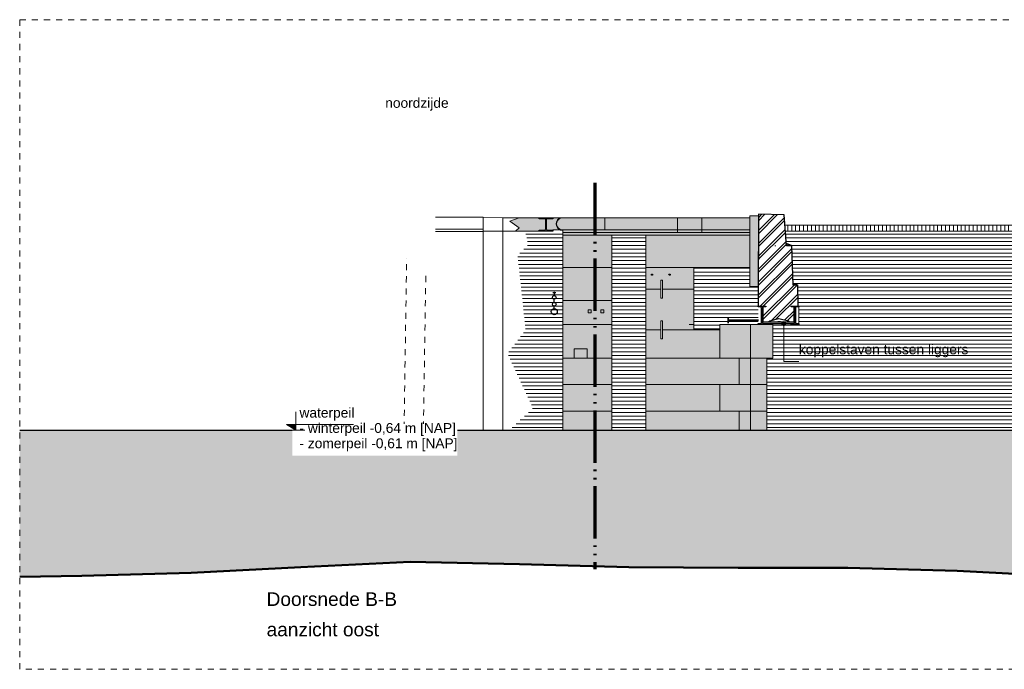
# Model space of a CAD drawing. Extents: x -294884 to 286267, y 0 to 1429765.
# Tile 152 of 178: x -25200 to -8976, y 1191706 to 1202406. Entities that reach past the tile are written whole.
import ezdxf

# ---------------------------------------------------------------- set-up
doc = ezdxf.new("R2010")
doc.units = 0
doc.header["$MEASUREMENT"] = 0
doc.linetypes.add('DASHED', pattern=[200, 100, -100])
doc.linetypes.add('DIVIDE', pattern=[1250, 862.5, -112.5, 25, -112.5, 25, -112.5])
for name, color, linetype in [('A-0010--', 7, 'Continuous'), ('A-0019-AFDEKVLAK', 1, 'Continuous'), ('A-0070-SYMBOOL', 1, 'Continuous'), ('A-0250-PROFIEL', 1, 'Continuous'), ('A-1100-TXT+MT-SO', 7, 'Continuous')]:
    doc.layers.add(name, color=color, linetype=linetype)
pattern_1 = [(0, (0, 0), (0, 62.5), [])]

# ---------------------------------------------------------------- blocks, each defined once
blk = doc.blocks.new('M-NIEUW_267')
at = {"linetype": 'Continuous', "lineweight": 5}
for color, points in [(254, [(12610, -31540), (12460, -31430), (12610, -31374), (13300, -31374, 0.809937), (13300, -31574), (13164, -31574), (13164, -31578), (12944, -31594), (12550, -31594)]), (8, [(13330, -31574, -1.010159), (13330, -31374), (16411, -31374), (16411, -31341), (16411, -32505), (16411, -32191), (15490, -32191), (15490, -33129), (15411, -33129), (15449, -33129), (15490, -33129), (15490, -33220), (15920, -33220), (15920, -33129), (16421, -33129), (16550, -33129), (16675, -33129), (16791, -33129), (16791, -33685), (16691, -33685), (16691, -34871), (14700, -34871), (14700, -31661), (14136, -31661), (14136, -34871), (13330, -34871)]), (254, [(16411, -31341), (16554, -31341), (16551, -32505), (16411, -32505)]), (111, [(4382, -34871), (53100, -34871), (53100, -37129), (51586, -37171), (49783, -37271), (47980, -37341), (46177, -37401), (44374, -37371), (42572, -37361), (40769, -37271), (38966, -37241), (37163, -37201), (35361, -37221), (33558, -37271), (31755, -37261), (30645, -37331), (28842, -37411), (26622, -37421), (25237, -37401), (23434, -37371), (21631, -37281), (19829, -37191), (18026, -37141), (16223, -37141), (14420, -37131), (12618, -37081), (10815, -37041), (9012, -37131), (7209, -37221), (5407, -37271), (4382, -37290)])]:
    blk.add_hatch(color=color, dxfattribs=at).paths.add_polyline_path(points, flags=0)
h = blk.add_hatch(dxfattribs=at)
h.set_pattern_fill('@AVMWH2', color=251, style=0, pattern_type=0)
h.set_pattern_definition(pattern_1)
h.paths.add_polyline_path([(12450, -34871), (12840, -34510), (12420, -33610), (12720, -33220), (12640, -32480), (12587, -31990), (12760, -31820), (12712, -31594), (13164, -31594), (13330, -31574), (13330, -34871)], flags=0)
h = blk.add_hatch(dxfattribs=at)
h.set_pattern_fill('@AVMWH2', color=251, style=0, pattern_type=0)
h.set_pattern_definition(pattern_1)
h.paths.add_polyline_path([(16691, -34871), (16691, -33685), (16791, -33685), (16791, -33129), (16890, -33071), (17095, -33129), (17220, -33129), (17201, -32483), (17126, -32464), (17104, -31838), (17012, -31798), (16996, -31594), (30448, -31594), (30448, -32114), (25401, -32114), (25401, -32434), (25621, -32434), (25621, -32809), (25741, -32809), (25741, -33372), (25621, -33372), (25621, -33809), (25741, -33809), (25741, -34370), (25621, -34370), (25621, -34871)], flags=0)
h = blk.add_hatch(dxfattribs=at)
h.set_pattern_fill('@AVMWV', color=8, style=0, pattern_type=0)
h.set_pattern_definition([(90, (0, 0), (-65, 4e-15), [])])
h.paths.add_polyline_path([(16989, -31494), (33230, -31494), (33230, -31594), (17105, -31594), (16996, -31594), (16993, -31545)], flags=0)
h = blk.add_hatch(dxfattribs=at)
h.set_pattern_fill('@AVMWH2', color=251, style=0, pattern_type=0)
h.set_pattern_definition(pattern_1)
h.paths.add_polyline_path([(14136, -34883), (14700, -34871), (14700, -31661), (14136, -31661)], flags=0)
h = blk.add_hatch(dxfattribs=at)
h.set_pattern_fill('@AVMWH2', color=251, style=0, pattern_type=0)
h.set_pattern_definition(pattern_1)
h.paths.add_polyline_path([(16551, -32505), (16411, -32505), (16411, -32191), (15490, -32191), (15490, -33220), (15920, -33220), (15920, -33129), (16550, -33129)], flags=0)
at = {"color": 7, "linetype": 'DASHED', "lineweight": 0}
blk.add_lwpolyline([(4382, -38811), (4382, -28111), (54782, -28111), (54782, -38811)], close=True, dxfattribs=at)
at = {"color": 1, "linetype": 'DIVIDE', "lineweight": 70}
blk.add_lwpolyline([(13857, -30796), (13857, -37160)], dxfattribs=at)
at = {"color": 8, "linetype": 'Continuous', "lineweight": 5}
for points in [[(11231, -31361), (12017, -31361)], [(12345, -34871), (12345, -31374), (12017, -31361), (12017, -34871)], [(12017, -31561), (11231, -31561)], [(12017, -31601), (11231, -31601)], [(14136, -31661), (13330, -31661)], [(16411, -31661), (14700, -31661)], [(14136, -32191), (13330, -32191)], [(15490, -32191), (14700, -32191)], [(15490, -32550), (14700, -32550)], [(14136, -32735), (13330, -32735)], [(13330, -33129), (14136, -33129)], [(15490, -33220), (14700, -33220)], [(15920, -33129), (15920, -33685)], [(13330, -33685), (14136, -33685)], [(16421, -33685), (14700, -33685)], [(16237, -33685), (16237, -34122)], [(16691, -33685), (16421, -33685)], [(13330, -34122), (14136, -34122)], [(16421, -34122), (14700, -34122)], [(15920, -34122), (15920, -34559)], [(16691, -34122), (16421, -34122)], [(13330, -34559), (14136, -34559)], [(16421, -34559), (14700, -34559)], [(16237, -34559), (16237, -34871)], [(16691, -34559), (16421, -34559)]]:
    blk.add_lwpolyline(points, dxfattribs=at)
at = {"color": 254, "linetype": 'Continuous', "lineweight": 13}
blk.add_lwpolyline([(12550, -31594), (12944, -31594), (13164, -31578), (13164, -31574), (13300, -31574, -0.809937), (13300, -31374), (12610, -31374), (12460, -31430), (12610, -31540)], format="xyb", close=True, dxfattribs=at)
at = {"color": 7, "linetype": 'Continuous', "lineweight": 18}
for points in [[(16411, -31374), (13164, -31374)], [(16411, -31574), (13164, -31574)], [(14136, -34883), (14136, -31661), (14700, -31661), (14700, -34871)], [(16421, -34871), (16421, -33129)]]:
    blk.add_lwpolyline(points, dxfattribs=at)
at = {"color": 8, "linetype": 'Continuous', "lineweight": 13}
blk.add_lwpolyline([(13330, -34871), (14136, -34871), (14136, -31661), (14700, -31661), (14700, -34871), (16691, -34871), (16691, -33685), (16791, -33685), (16791, -33129), (16675, -33129), (16550, -33129), (16421, -33129), (15920, -33129), (15920, -33220), (15490, -33220), (15490, -33129), (15449, -33129), (15411, -33129), (15490, -33129), (15490, -32191), (16411, -32191), (16411, -32505), (16411, -32505), (16411, -31341), (16411, -31341), (16411, -31374), (13330, -31374, 1.010159), (13330, -31574)], format="xyb", close=True, dxfattribs=at)
at = {"color": 1, "linetype": 'Continuous', "lineweight": 13}
for points in [[(14022, -31374), (14022, -31574)], [(15222, -31374), (15222, -31614)], [(15623, -31374), (15623, -31614)], [(16411, -31614), (13330, -31614)]]:
    blk.add_lwpolyline(points, dxfattribs=at)
at = {"color": 254, "linetype": 'Continuous', "lineweight": 13}
blk.add_lwpolyline([(16411, -31341), (16554, -31341), (16551, -32505), (16411, -32505)], close=True, dxfattribs=at)
at = {"color": 5, "linetype": 'Continuous', "lineweight": 25}
for points in [[(13165, -32605), (13215, -32605)], [(13190, -32592), (13190, -32665)], [(13190, -32778), (13190, -32705)], [(13190, -32890), (13190, -32818)], [(4382, -34871), (53100, -34871)]]:
    blk.add_lwpolyline(points, dxfattribs=at)
at = {"color": 7, "linetype": 'Continuous', "lineweight": 18}
for points in [[(13750, -32940), (13800, -32940), (13800, -32890), (13750, -32890)], [(13957, -32940), (14007, -32940), (14007, -32890), (13957, -32890)], [(13733, -33685), (13733, -33530), (13520, -33530), (13520, -33685)]]:
    blk.add_lwpolyline(points, close=True, dxfattribs=at)
at = {"color": 4, "linetype": 'Continuous', "lineweight": 35}
blk.add_lwpolyline([(16053, -33010), (16053, -33110)], dxfattribs=at)
at = {"color": 111, "linetype": 'Continuous', "lineweight": 13}
for points in [[(4382, -34871), (53100, -34871)], [(35361, -37221), (33558, -37271), (31755, -37261), (30645, -37331), (28842, -37411), (26622, -37421), (25237, -37401), (23434, -37371), (21631, -37281), (19829, -37191), (18026, -37141), (16223, -37141), (14420, -37131), (12618, -37081), (10815, -37041), (9012, -37131), (7209, -37221), (5407, -37271), (4382, -37290)]]:
    blk.add_lwpolyline(points, dxfattribs=at)
at = {"color": 5, "linetype": 'Continuous', "lineweight": 25}
for centre, radius in [((14800, -32310), 10), ((15090, -32310), 10), ((13190, -32685), 30), ((13190, -32798), 30), ((13190, -32920), 50)]:
    blk.add_circle(centre, radius, dxfattribs=at)
at = {"layer": 'A-0010--', "color": 1, "linetype": 'DASHED', "lineweight": 13}
for points in [[(10715, -34837), (10758, -32037)], [(11034, -34832), (11074, -32256)]]:
    blk.add_lwpolyline(points, dxfattribs=at)
at = {"layer": 'A-0010--', "color": 92, "linetype": 'Continuous', "lineweight": 50}
blk.add_lwpolyline([(35361, -37221), (33558, -37271), (31755, -37261), (30645, -37331), (28842, -37411), (26622, -37421), (25237, -37401), (23434, -37371), (21631, -37281), (19829, -37191), (18026, -37141), (16223, -37141), (14420, -37131), (12618, -37081), (10815, -37041), (9012, -37131), (7209, -37221), (5407, -37271), (4382, -37290)], dxfattribs=at)
at = {"layer": 'A-0070-SYMBOOL', "color": 7, "linetype": 'Continuous', "insert": (17221, -33671), "char_height": 162, "attachment_point": 7, "line_spacing_factor": 0.933333}
blk.add_mtext('{\\fArial|b0|i0|c12|p0;koppelstaven tussen liggers}', dxfattribs=at)
at = {"layer": 'A-1100-TXT+MT-SO', "color": 7, "linetype": 'Continuous', "attachment_point": 7}
for s, insert, char_height, line_spacing_factor in [('{\\fArial|b0|i0|c12|p0;noordzijde}', (10405, -29611), 162, 0.933333), ('{\\fArial|b0|i0|c12|p0;Doorsnede B-B}', (8450, -37771), 225, 1.333333), ('{\\fArial|b0|i0|c12|p0;aanzicht oost}', (8450, -38271), 225, 1.333333)]:
    blk.add_mtext(s, dxfattribs=dict(at, insert=insert, char_height=char_height, line_spacing_factor=line_spacing_factor))
at = {"linetype": 'Continuous'}
blk.add_wipeout([(16978, -31323), (17015, -31838), (17104, -31838), (17127, -32483), (17201, -32483), (17211, -32829), (17095, -32829), (17095, -32841), (17143, -32847), (17143, -33110), (17095, -33117), (17051, -33071), (16891, -33031), (16741, -33071), (16675, -33117), (16627, -33110), (16627, -32847), (16675, -32841), (16675, -32829), (16550, -32829), (16554, -31313)], dxfattribs=at)
for points, layer in [([(14948, -32700), (14948, -32400), (14972, -32400), (14972, -32700)], 'A-0019-AFDEKVLAK'), ([(14948, -33370), (14948, -33070), (14972, -33070), (14972, -33370)], 'A-0019-AFDEKVLAK'), ([(8872, -34883), (8712, -34780), (8712, -34720), (8872, -34720), (8872, -34530), (9922, -34530), (9922, -34770), (11592, -34770), (11592, -35290), (8872, -35290)], 'A-0019-AFDEKVLAK'), ([(12944, -31374), (13164, -31374), (13164, -31390), (13076, -31390), (13067, -31393), (13061, -31399), (13058, -31408), (13058, -31560), (13061, -31569), (13067, -31576), (13076, -31578), (13164, -31578), (13164, -31594), (12944, -31594), (12944, -31578), (13031, -31578), (13040, -31576), (13046, -31569), (13049, -31560), (13049, -31408), (13046, -31399), (13040, -31393), (13031, -31390), (12944, -31390)], 'A-0250-PROFIEL')]:
    blk.add_wipeout(points, dxfattribs=at).dxf.layer = layer
at = {"linetype": 'Continuous', "lineweight": 13}
h = blk.add_hatch(dxfattribs=at)
h.set_pattern_fill('^MB0-100', color=1, style=0, pattern_type=0)
h.set_pattern_definition([(45, (0, 0), (-106.066, 106.066), []), (45, (0, 50), (-106.066, 106.066), [])])
h.paths.add_polyline_path([(16978, -31323), (17015, -31838), (17104, -31838), (17127, -32483), (17201, -32483), (17211, -32829), (17095, -32829), (17095, -32841), (17143, -32847), (17143, -33110), (17095, -33117), (17051, -33071), (16891, -33031), (16741, -33071), (16675, -33117), (16627, -33110), (16627, -32847), (16675, -32841), (16675, -32829), (16550, -32829), (16554, -31313)], flags=0)
at = {"linetype": 'Continuous', "lineweight": 5}
blk.add_hatch(color=253, dxfattribs=at).paths.add_polyline_path([(8780, -34776), (8930, -34776), (8930, -34871)], flags=0)
at = {"color": 7, "linetype": 'Continuous', "lineweight": 18}
for points in [[(13300, -31374), (12345, -31374)], [(16551, -32505), (16411, -32505), (16411, -31341), (16554, -31341)], [(16989, -31494), (33230, -31494)]]:
    blk.add_lwpolyline(points, dxfattribs=at)
blk.add_lwpolyline([(13330, -34871), (13330, -31574, -1.010159), (13330, -31374)], format="xyb", dxfattribs=at)
at = {"color": 5, "linetype": 'Continuous', "lineweight": 25}
blk.add_lwpolyline([(16554, -31313), (16550, -32829), (16675, -32829), (16675, -32841), (16627, -32847), (16627, -33110), (16675, -33117), (16741, -33071), (16891, -33031), (17051, -33071), (17095, -33117), (17143, -33110), (17143, -32847), (17095, -32841), (17095, -32829), (17211, -32829), (17201, -32483), (17127, -32483), (17104, -31838), (17015, -31838), (16978, -31323)], close=True, dxfattribs=at)
at = {"color": 1, "linetype": 'Continuous', "lineweight": 13}
for points in [[(12944, -31594), (12345, -31594), (12017, -31594)], [(16996, -31594), (33230, -31594)], [(16411, -32191), (15490, -32191), (15490, -33220), (15920, -33220), (15920, -33129), (16791, -33129)], [(16691, -34871), (16691, -33685), (16791, -33685), (16791, -33129)], [(8930, -34571), (8930, -34871), (8780, -34776), (9880, -34776)], [(8780, -34871), (9080, -34871)]]:
    blk.add_lwpolyline(points, dxfattribs=at)
at = {"color": 4, "linetype": 'Continuous', "lineweight": 35}
for points in [[(17012, -31798), (17104, -31838)], [(17126, -32464), (17201, -32483)], [(16558, -33060), (16053, -33060)]]:
    blk.add_lwpolyline(points, dxfattribs=at)
at = {"color": 1, "linetype": 'Continuous', "lineweight": 13}
for points in [[(14972, -32700), (14972, -32400), (14948, -32400), (14948, -32700)], [(14972, -33370), (14972, -33070), (14948, -33070), (14948, -33370)]]:
    blk.add_lwpolyline(points, close=True, dxfattribs=at)
at = {"layer": 'A-0010--', "color": 7, "linetype": 'Continuous', "lineweight": 18}
blk.add_lwpolyline([(16841, -31838), (16826, -31838)], dxfattribs=at)
at = {"layer": 'A-0010--', "color": 1, "linetype": 'Continuous', "lineweight": 13}
blk.add_lwpolyline([(17220, -32829), (17220, -33129)], dxfattribs=at)
at = {"layer": 'A-0250-PROFIEL', "color": 5, "linetype": 'Continuous', "lineweight": 25}
blk.add_lwpolyline([(12944, -31374), (13164, -31374), (13164, -31390), (13076, -31390), (13067, -31393), (13061, -31399), (13058, -31408), (13058, -31560), (13061, -31569), (13067, -31576), (13076, -31578), (13164, -31578), (13164, -31594), (12944, -31594), (12944, -31578), (13031, -31578), (13040, -31576), (13046, -31569), (13049, -31560), (13049, -31408), (13046, -31399), (13040, -31393), (13031, -31390), (12944, -31390)], close=True, dxfattribs=at)
at = {"layer": 'A-1100-TXT+MT-SO', "color": 7, "linetype": 'Continuous', "char_height": 162, "attachment_point": 7, "line_spacing_factor": 0.933333}
for s, insert in [('{\\fArial|b0|i0|c12|p0;waterpeil}', (8992, -34714)), ('{\\fArial|b0|i0|c12|p0;- winterpeil -0,64 m [NAP]}', (8992, -34966)), ('{\\fArial|b0|i0|c12|p0;- zomerpeil -0,61 m [NAP]}', (8992, -35218))]:
    blk.add_mtext(s, dxfattribs=dict(at, insert=insert))
at = {"linetype": 'Continuous'}
blk.add_wipeout([(17152, -33117), (16618, -33117), (16618, -33091), (17152, -33091)], dxfattribs=at)
at = {"color": 5, "linetype": 'Continuous', "lineweight": 25}
blk.add_lwpolyline([(17152, -33091), (16618, -33091), (16618, -33117), (17152, -33117)], close=True, dxfattribs=at)
at = {"layer": 'A-0070-SYMBOOL', "color": 7, "linetype": 'Continuous', "lineweight": 18}
for points in [[(17006, -33117), (16995, -33142), (16971, -33152), (16946, -33142), (16936, -33117), (16946, -33093), (16971, -33082), (16995, -33093)], [(16996, -33117), (16988, -33135), (16971, -33142), (16953, -33135), (16946, -33117), (16953, -33100), (16971, -33092), (16988, -33100)], [(16986, -33117), (16981, -33128), (16971, -33132), (16960, -33128), (16956, -33117), (16960, -33107), (16971, -33102), (16981, -33107)], [(16976, -33117), (16974, -33121), (16971, -33122), (16967, -33121), (16966, -33117), (16967, -33114), (16971, -33112), (16974, -33114)]]:
    blk.add_lwpolyline(points, close=True, dxfattribs=at)
at = {"linetype": 'Continuous'}
for points in [[(16675, -33129), (16550, -33129), (16550, -33123), (16550, -33120), (16552, -33117), (16555, -33116), (16597, -33110), (16602, -33108), (16606, -33105), (16607, -33100), (16607, -32858), (16606, -32853), (16602, -32849), (16597, -32847), (16555, -32841), (16552, -32840), (16550, -32838), (16550, -32835), (16550, -32829), (16675, -32829), (16675, -32835), (16674, -32838), (16672, -32840), (16669, -32841), (16627, -32847), (16622, -32849), (16619, -32853), (16618, -32858), (16618, -33100), (16619, -33105), (16622, -33108), (16627, -33110), (16669, -33116), (16672, -33117), (16674, -33120), (16675, -33123)], [(17220, -33129), (17095, -33129), (17095, -33123), (17096, -33120), (17098, -33117), (17101, -33116), (17143, -33110), (17147, -33108), (17151, -33105), (17152, -33100), (17152, -32858), (17151, -32853), (17147, -32849), (17143, -32847), (17101, -32841), (17098, -32840), (17096, -32838), (17095, -32835), (17095, -32829), (17220, -32829), (17220, -32835), (17219, -32838), (17217, -32840), (17214, -32841), (17172, -32847), (17167, -32849), (17164, -32853), (17163, -32858), (17163, -33100), (17164, -33105), (17167, -33108), (17172, -33110), (17214, -33116), (17217, -33117), (17219, -33120), (17220, -33123)]]:
    blk.add_wipeout(points, dxfattribs=at).dxf.layer = 'A-0250-PROFIEL'
at = {"layer": 'A-0070-SYMBOOL', "color": 1, "linetype": 'Continuous', "lineweight": 13}
blk.add_lwpolyline([(16971, -33117), (16971, -33741), (17221, -33741)], dxfattribs=at)
at = {"layer": 'A-0250-PROFIEL', "color": 5, "linetype": 'Continuous', "lineweight": 25}
for points in [[(16675, -33129), (16550, -33129), (16550, -33123), (16550, -33120), (16552, -33117), (16555, -33116), (16597, -33110), (16602, -33108), (16606, -33105), (16607, -33100), (16607, -32858), (16606, -32853), (16602, -32849), (16597, -32847), (16555, -32841), (16552, -32840), (16550, -32838), (16550, -32835), (16550, -32829), (16675, -32829), (16675, -32835), (16674, -32838), (16672, -32840), (16669, -32841), (16627, -32847), (16622, -32849), (16619, -32853), (16618, -32858), (16618, -33100), (16619, -33105), (16622, -33108), (16627, -33110), (16669, -33116), (16672, -33117), (16674, -33120), (16675, -33123)], [(17220, -33129), (17095, -33129), (17095, -33123), (17096, -33120), (17098, -33117), (17101, -33116), (17143, -33110), (17147, -33108), (17151, -33105), (17152, -33100), (17152, -32858), (17151, -32853), (17147, -32849), (17143, -32847), (17101, -32841), (17098, -32840), (17096, -32838), (17095, -32835), (17095, -32829), (17220, -32829), (17220, -32835), (17219, -32838), (17217, -32840), (17214, -32841), (17172, -32847), (17167, -32849), (17164, -32853), (17163, -32858), (17163, -33100), (17164, -33105), (17167, -33108), (17172, -33110), (17214, -33116), (17217, -33117), (17219, -33120), (17220, -33123)]]:
    blk.add_lwpolyline(points, close=True, dxfattribs=at)

msp = doc.modelspace()

# ---------------------------------------------------------------- block references
msp.add_blockref('M-NIEUW_267', (-29582, 1230517))

doc.saveas('drawing.dxf')
